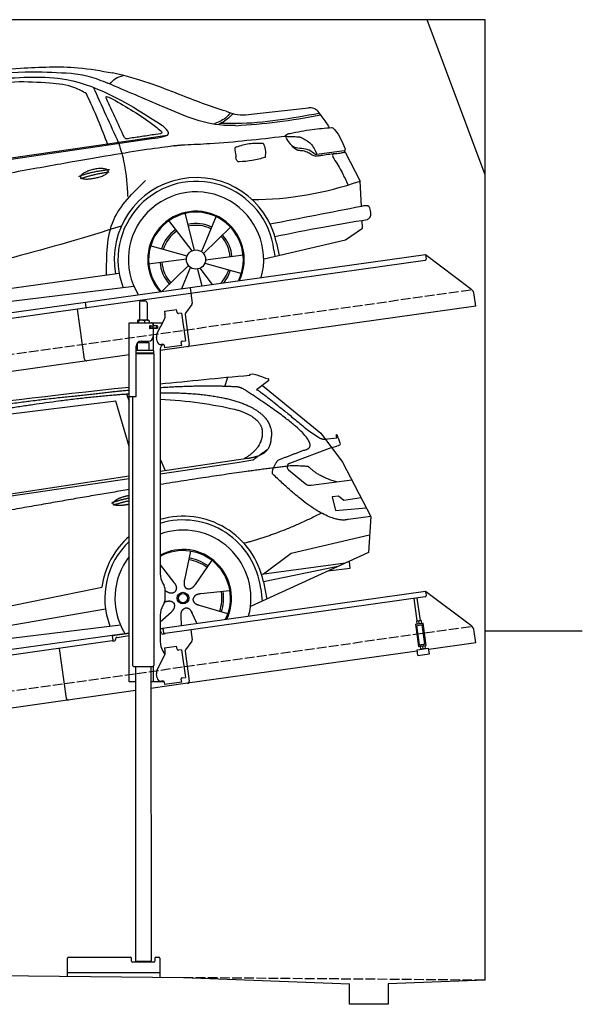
# Model space of a CAD drawing. Extents: x 0 to 5800, y -225 to 4850.
# Tile 3 of 3: x 2900 to 5800, y -225 to 4850. Entities that reach past the tile are written whole.
import ezdxf

# ---------------------------------------------------------------- set-up
doc = ezdxf.new("R2010")
doc.units = 0
doc.header["$LTSCALE"] = 10
doc.header["$MEASUREMENT"] = 0
doc.linetypes.add('GEN3', pattern=[6.25, 5, -1.25])
doc.layers.get('0').update_dxf_attribs({"linetype": 'CONTINUOUS'})
for name, color, linetype in [('3', 6, 'GEN3'), ('CAR', 1, 'CONTINUOUS'), ('SICHTBARE_KANTEN_DIN_', 7, 'CONTINUOUS')]:
    doc.layers.add(name, color=color, linetype=linetype)
doc.layers.add('AM_0', color=7, linetype='CONTINUOUS', lineweight=30)

# ---------------------------------------------------------------- blocks, each defined once
blk = doc.blocks.new('car_150')
at = {"layer": 'CAR'}
for p, q in [((13419.2, 1691), (13440.8, 1736.1)), ((12852.3, 1684.4), (12150.5, 1682.1)), ((12893.2, 1443.1), (12852.3, 1684.4)), ((12911.4, 1713.8), (12921.4, 1673.7)), ((13649.1, 1693.4), (13579.8, 1653)), ((13612.7, 1672.2), (13882, 1390.9)), ((13821.3, 1410.9), (13867.6, 1371.9)), ((13882, 1390.9), (13975.4, 1230.3)), ((13044.2, 1359.1), (13061.8, 1297.5)), ((13896.3, 1358), (13960.6, 1358.2)), ((10792.4, 1227), (12873.3, 1279.9)), ((10839.1, 1237.2), (12874.8, 1292.4)), ((13035, 1284), (13434.9, 1294.1)), ((13036.5, 1296.8), (13490.1, 1309.1)), ((13434.9, 1294.1), (13517.7, 1297.1)), ((13928.7, 1310.6), (13703.2, 1256.7)), ((13928.7, 1310.6), (13956.3, 1315.1)), ((13693.4, 1223.4), (13769.9, 1143.6)), ((13975.4, 1230.3), (14085, 934.5)), ((13799.3, 1131.2), (14011, 1134.1)), ((13933.1, 1058.7), (13900.4, 1058.1)), ((13900.4, 1058.1), (13908.6, 986.7)), ((13957.3, 1033.3), (13933.1, 1058.7)), ((14047.8, 1034.9), (13957.3, 1033.3)), ((13908.6, 986.7), (14067.8, 981)), ((14085, 934.5), (13968.1, 932.9)), ((14085, 934.5), (14050.3, 752)), ((13141, 869.2), (13092, 726)), ((12978, 818.6), (13036.1, 720.2)), ((13654.4, 796.4), (14067.1, 840.8)), ((13244.2, 809.3), (13143.9, 695.8)), ((13500.7, 706.9), (13654.4, 796.4)), ((10765.8, 586.7), (12632.4, 738.6)), ((12632.4, 738.6), (12664.9, 741.2)), ((14050.3, 752), (13413, 548)), ((13489.8, 706.7), (13927.7, 712.7)), ((13947.4, 714.7), (13934, 714.7)), ((13947.5, 682.1), (13947.4, 714.7)), ((12984.9, 685.1), (12991.3, 680.2)), ((13886, 699.4), (13494.9, 667.6)), ((13494.9, 667.6), (13502.3, 576.6)), ((13831.6, 682), (13947.5, 682.1)), ((10786.5, 535.1), (12670.6, 626.7)), ((12976.6, 624.6), (12979.5, 625.3)), ((13318, 642.1), (13166.6, 644.4)), ((13477, 633.5), (13477, 568.5)), ((12942.4, 527.2), (13003.7, 570.3)), ((13127.9, 496.8), (13108.7, 559.2)), ((13292.9, 525.4), (13154, 585.7)), ((10688.1, 535.1), (12736.4, 536.2)), ((13047.9, 495.3), (13052.4, 542.1))]:
    blk.add_line(p, q, dxfattribs=at)
for radius in [30.1, 23.6]:
    blk.add_circle((13073.2, 633.8), radius, dxfattribs=at)
for centre, radius, start, end in [((13707.9, 1237.3), 20, 103.4358, 223.7473), ((13798.8, 1171.2), 40, 223.7473, 270.7861), ((13073.6, 633.3), 403.4, 0.0315, 99.935), ((13073.6, 633.3), 422.7, 4.6504, 99.1419), ((13073.6, 633.3), 422.7, 124.0292, 165.2126), ((13073.6, 633.3), 403.4, 126.4564, 193.9312), ((13073.2, 633.8), 200.6, 117.1152, 118.6429), ((13073.2, 633.8), 200.6, 45.1152, 74.5463), ((13073.2, 633.8), 209.6, 45.262, 74.3995), ((13073.2, 633.8), 200.6, 333.1152, 2.5463), ((13073.2, 633.8), 209.6, 333.262, 2.3995)]:
    blk.add_arc(centre, radius, start, end, dxfattribs=at)
at = {"layer": 'CAR', "color": 1}
for radius, start, end in [(350.6, 337.8443, 102.4953), (350.6, 135.1816, 204.2079), (245, 326.7419, 111.5119), (250.6, 327.615, 110.8156)]:
    blk.add_arc((13073.2, 633.8), radius, start, end, dxfattribs=at)
at = {"layer": 'CAR'}
for points, degree in [([(11210.2, 1685.6), (11542.9, 1749.4), (12105.1, 1762), (12930.5, 1747.4)], 3), ([(12704.3, 1733.1), (12355.7, 1743.2), (11740.1, 1722.1)], 2), ([(12928.4, 1730.7), (12821.6, 1733.6), (12704.3, 1733.1)], 2), ([(13091.3, 1744.3), (13237.9, 1741.3), (13392.2, 1737.5), (13554.4, 1733)], 3), ([(13554.4, 1733), (13562.4, 1752.7), (13610.5, 1716.8), (13648.2, 1701.9)], 3), ([(13085.7, 1699.1), (13316, 1672.5), (13510.3, 1621.4), (13649.5, 1535.3), (13627.4, 1407.4)], 4), ([(13480.9, 1680.7), (13311.8, 1711.2), (13088.8, 1724)], 2), ([(13531.1, 1651.2), (13504.7, 1676.4), (13480.9, 1680.7)], 2), ([(13649.1, 1693.4), (13650.8, 1695), (13646.2, 1697.1), (13650.7, 1700.9), (13648.2, 1701.9)], 4), ([(13081.7, 1665.8), (13216.8, 1643.4), (13354, 1605.1), (13455.3, 1568)], 3), ([(13782.7, 1314.6), (13923.3, 1322), (13531.1, 1651.2)], 2), ([(13579.8, 1653), (13583.8, 1663.8), (13821.3, 1410.9)], 2), ([(13455.3, 1568), (13571.8, 1520.1), (13582.6, 1454.2)], 2), ([(13582.6, 1454.2), (13589.9, 1359.8), (13473.4, 1308.7)], 2), ([(13490.1, 1309.1), (13540.2, 1310.5), (13607.7, 1314), (13619.9, 1364.1), (13627.4, 1407.4)], 4), ([(13867.6, 1371.9), (13876, 1364.8), (13894, 1355.1), (13898.5, 1357.6), (13900.4, 1359.2)], 4), ([(13960.6, 1358.2), (13957.9, 1406.1), (13973.8, 1323.1)], 2), ([(13517.7, 1297.1), (13547.8, 1313.8), (13602.8, 1344.7)], 2), ([(13973.8, 1323.1), (13974.1, 1319.4), (13966.4, 1316.7), (13956.3, 1315.1)], 3), ([(13609.5, 1213.7), (13606.8, 1237.9), (13646, 1280.8)], 2), ([(13646, 1280.8), (13782.7, 1314.6)], 1), ([(12866.3, 1222.8), (11949.2, 1183.9), (10404.4, 1071.4)], 2), ([(13710.6, 1243.2), (13442.1, 1244.8), (13028.3, 1229.3)], 2), ([(13798.7, 1227.2), (13797.4, 1230.2), (13710.6, 1243.2)], 2), ([(13931.8, 1133), (13845.5, 1166.6), (13798.7, 1227.2)], 2), ([(12766.3, 1166), (12812.1, 1177.1), (12861, 1179.8)], 2), ([(12775.3, 1160.9), (12774.4, 1168.7), (12785.6, 1178.2), (12809.4, 1187.4), (12837.3, 1192.4), (12862.6, 1193)], 5), ([(13968.1, 932.9), (13845.3, 918), (13609.5, 1213.7)], 2), ([(12773.7, 1153.3), (12815.9, 1162.4), (12859.4, 1166.5)], 2), ([(12857.1, 1147.9), (12833.5, 1145.1), (12808.5, 1145), (12787.3, 1147.9), (12776.2, 1153.7), (12775.3, 1160.9)], 5), ([(13835.3, 982), (13612, 900.6), (13419.6, 876.1)], 2), ([(13036.1, 720.2), (13054.6, 694.2), (13038.2, 672.9)], 2), ([(13092, 726), (13087.7, 713.3), (13084, 699.2), (13088.6, 685.5), (13099.5, 679.2)], 4), ([(12991.3, 680.2), (13015.2, 659), (13038.2, 672.9)], 2), ([(13143.9, 695.8), (13135.1, 685.8), (13124.6, 675.6), (13110.4, 672.8), (13099.5, 679.2)], 4), ([(12979.5, 625.3), (13010, 634.8), (13025.2, 612.6)], 2), ([(13003.7, 570.3), (13031.3, 586.5), (13025.2, 612.6)], 2), ([(13166.6, 644.4), (13134.8, 647.5), (13124.4, 622.8)], 2), ([(13154, 585.7), (13123.7, 595.9), (13124.4, 622.8)], 2), ([(13052.4, 542.1), (13052.7, 574.1), (13078.5, 581.6)], 2), ([(13112.1, 548.2), (13105.2, 579.4), (13078.5, 581.6)], 2)]:
    blk.add_open_spline(points, degree=degree, dxfattribs=at)
blk.add_open_spline([(11380.1, 1676.4), (11407, 1677.9), (11545.9, 1684.7), (12131.3, 1711.8), (12584.9, 1726.7), (12852.7, 1717.4), (12926.2, 1712.9)], degree=4, knots=[0.0821318, 0.0821318, 0.0821318, 0.0821318, 0.0821318, 0.258851, 0.508851, 0.6086078, 0.6086078, 0.6086078, 0.6086078, 0.6086078], dxfattribs=at)
blk = doc.blocks.new('car_150_')
at = {"layer": 'CAR'}
for p, q in [((6993.7, 5277.2), (7129.2, 5288.8)), ((8349.8, 5065.2), (8614.8, 5095.9)), ((5703.5, 4603.8), (7806, 4931.3)), ((5748.6, 4619.9), (7887.1, 4949.3)), ((8659.8, 4857.1), (8801.1, 4877.5)), ((8805, 4869.2), (8883.2, 4720.4)), ((8891.2, 4589.9), (8883.2, 4720.4)), ((8033.2, 4358.3), (7982.9, 4548.5)), ((8143.1, 4534), (8068.7, 4350.5)), ((8898.1, 4478.2), (8895.6, 4518.3)), ((7897.5, 4510.1), (8019.3, 4353.9)), ((8079.5, 4340.6), (8219, 4479.2)), ((8810.7, 4417.6), (8898.1, 4478.2)), ((8391.6, 4316.2), (8810.7, 4417.6)), ((7994.7, 4327.2), (7804.9, 4378.7)), ((8455.6, 4397.8), (8469.1, 4334.6)), ((8286.5, 4333.3), (8090.4, 4305.9)), ((8442.3, 4361.7), (8446.4, 4329.7)), ((7795.4, 4285.5), (7991.5, 4312.9)), ((8002.4, 4278.2), (7867.9, 4144.6)), ((7969.2, 4159.6), (8013.2, 4268.3)), ((8127.2, 4182.1), (8062.7, 4264.8)), ((8087.2, 4291.6), (8277, 4240.1)), ((7646, 4233.7), (5761.2, 3956.2)), ((8048.7, 4260.5), (8071.6, 4173.8)), ((5689.3, 3904.2), (7721.3, 4169.7))]:
    blk.add_line(p, q, dxfattribs=at)
blk.add_circle((8041, 4309.4), 49.6, dxfattribs=at)
for centre, radius, start, end in [((8042.2, 4309.4), 422.7, 12.065, 190.707), ((8307.4, 6330.9), 1710.3, 270.6601, 289.6726), ((8042.2, 4309.4), 403.4, 7.4461, 201.5292), ((8041, 4309.4), 348.9, 345.0424, 211.6777), ((8041, 4309.4), 249, 334.6275, 221.995), ((8041, 4309.4), 244.1, 333.8517, 222.7626), ((8041, 4309.4), 186.2, 64.7762, 103.2667), ((8041, 4309.4), 176.5, 64.6018, 103.1816), ((8041, 4309.4), 186.2, 124.7762, 163.2667), ((8041, 4309.4), 176.5, 124.6018, 163.1816), ((8041, 4309.4), 176.5, 4.6018, 43.1816), ((8041, 4309.4), 186.2, 4.7762, 43.2667), ((8041, 4309.4), 186.2, 184.7762, 223.2667), ((8041, 4309.4), 176.5, 184.6018, 223.1816), ((8041, 4309.4), 176.5, 316.6896, 343.1816), ((8041, 4309.4), 186.2, 320.3371, 343.2667)]:
    blk.add_arc(centre, radius, start, end, dxfattribs=at)
for points, degree, knots in [([(7129.2, 5288.8), (7228.1, 5294.9), (7387.4, 5304.7), (7544.3, 5278.3), (7603.8, 5268.4)], 3, [0, 0, 0, 0, 296.050466, 476.332401, 476.332401, 476.332401, 476.332401]), ([(6590.3, 5194.3), (6790.1, 5231.4), (7055.2, 5280.6), (7323.2, 5267.8), (7389.2, 5264.7)], 3, [0, 0, 0, 0, 605.994997, 803.781644, 803.781644, 803.781644, 803.781644]), ([(7010.2, 5233), (7130.8, 5242.4), (7438, 5266.3), (7702.5, 5100), (7863.2, 4999)], 3, [0, 0, 0, 0, 355.261483, 904.814862, 904.814862, 904.814862, 904.814862]), ([(7389.2, 5264.7), (7420.8, 5260.7), (7486.1, 5252.6), (7547.1, 5227.9), (7578.6, 5215.1)], 3, [0, 0, 0, 0, 95.129403, 196.544102, 196.544102, 196.544102, 196.544102]), ([(7590.1, 5210.4), (7598.8, 5221.2), (7616.6, 5243), (7643.8, 5250.6), (7657.5, 5254.4)], 3, [0, 0, 0, 0, 40.483158, 82.304269, 82.304269, 82.304269, 82.304269]), ([(8191, 5074.7), (8107.9, 5098.3), (7930.3, 5167), (7746.4, 5237.4), (7603.8, 5268.4)], 3, [5.571538, 5.571538, 5.571538, 5.571538, 32.165526, 64.936902, 64.936902, 64.936902, 64.936902]), ([(7280.4, 5213.4), (7220.4, 5216.3), (7078, 5223.2), (6937, 5200.9), (6855.4, 5188)], 3, [0, 0, 0, 0, 179.578451, 426.729981, 426.729981, 426.729981, 426.729981]), ([(7469.5, 5159.8), (7450.1, 5170.8), (7392.1, 5203.7), (7325, 5209.6), (7280.4, 5213.4)], 3, [0, 0, 0, 0, 66.345015, 198.470892, 198.470892, 198.470892, 198.470892]), ([(8238.8, 5002.4), (8225.9, 5001.9), (8097.3, 4997.4), (7874.9, 5091.2), (7673.8, 5175.3), (7578.6, 5215.1)], 3, [0, 0, 0, 0, 38.601997, 385.248101, 697.121472, 697.121472, 697.121472, 697.121472]), ([(7582.2, 4896.4), (7565.7, 4939), (7531.3, 5028.2), (7490.7, 5114.7), (7469.5, 5159.8)], 3, [0, 0, 0, 0, 136.989327, 286.582756, 286.582756, 286.582756, 286.582756]), ([(7575.1, 5131.1), (7572.7, 5136.8), (7566.4, 5151.1), (7582.7, 5144.2), (7592.5, 5140)], 3, [0, 0, 0, 0, 14.214257, 36.026738, 36.026738, 36.026738, 36.026738]), ([(7668, 4935.3), (7650.2, 4969.8), (7620.8, 5036.6), (7588.5, 5099.8), (7575.1, 5131.1)], 3, [2.591518, 2.591518, 2.591518, 2.591518, 14.396583, 24.038621, 24.038621, 24.038621, 24.038621]), ([(7592.5, 5140), (7663.4, 5100.7), (7754.6, 5050.2), (7836.7, 4986.2), (7855.1, 4971.8)], 3, [0, 0, 0, 0, 242.296972, 312.074439, 312.074439, 312.074439, 312.074439]), ([(8659.2, 5083.2), (8653.8, 5087.2), (8640.8, 5096.8), (8624.4, 5096.2), (8614.8, 5095.9)], 3, [0, 0, 0, 0, 19.609343, 47.348199, 47.348199, 47.348199, 47.348199]), ([(8723.8, 4994.4), (8716.5, 5006.5), (8697.8, 5038.1), (8673.9, 5066), (8659.2, 5083.2)], 3, [0, 0, 0, 0, 42.278278, 110.016544, 110.016544, 110.016544, 110.016544]), ([(8213.4, 5067), (8204.8, 5057.5), (8180.8, 5030.7), (8147.4, 5016.7), (8125.8, 5007.6)], 3, [0, 0, 0, 0, 37.936628, 106.922734, 106.922734, 106.922734, 106.922734]), ([(8224.6, 5063.8), (8219.5, 5057.3), (8207.5, 5042.1), (8182.3, 5022), (8161, 5011.9), (8149.7, 5006.6)], 3, [0, 0, 0, 0, 24.71914, 58.083873, 95.394075, 95.394075, 95.394075, 95.394075]), ([(8163.6, 5014.3), (8190.3, 5013.8), (8360.5, 5010.7), (8528.5, 5042.5), (8670.3, 5069.3)], 3, [0, 0, 0, 0, 79.824219, 510.28314, 510.28314, 510.28314, 510.28314]), ([(8191, 5074.7), (8205.8, 5069.3), (8256.7, 5050.7), (8311.1, 5059.2), (8349.8, 5065.2)], 3, [0, 0, 0, 0, 46.804205, 160.961784, 160.961784, 160.961784, 160.961784]), ([(8240.9, 5001), (8312.1, 5006.7), (8458.8, 5018.5), (8603.3, 5046.3), (8677.8, 5060.7)], 3, [0, 0, 0, 0, 213.973217, 441.202015, 441.202015, 441.202015, 441.202015]), ([(7806, 4931.3), (7851.9, 4937.1), (7921.3, 4946), (7877.9, 4985.6), (7863.2, 4999)], 3, [0, 0, 0, 0, 93.644646, 141.842533, 141.842533, 141.842533, 141.842533]), ([(8521.1, 4963.5), (8558.7, 4971.4), (8629.4, 4986.3), (8701.3, 4992.4), (8734.9, 4995.3)], 3, [0, 0, 0, 0, 115.283952, 216.335245, 216.335245, 216.335245, 216.335245]), ([(8734.9, 4995.3), (8735.5, 4995.3), (8742.3, 4994.7), (8774, 4959.5), (8789.9, 4921.4), (8803.6, 4888.9)], 3, [0, 0, 0, 0, 1.734697, 20.495648, 128.700618, 128.700618, 128.700618, 128.700618]), ([(7690.7, 4930.9), (7682.9, 4929), (7673.3, 4926.7), (7668.9, 4934), (7668, 4935.3)], 3, [0, 0, 0, 0, 20.033107, 24.561149, 24.561149, 24.561149, 24.561149]), ([(7827.4, 4952.7), (7804.1, 4948.8), (7758.6, 4941.2), (7712.9, 4934.3), (7690.7, 4930.9)], 3, [0, 0, 0, 0, 70.948783, 138.444185, 138.444185, 138.444185, 138.444185]), ([(7855.1, 4971.8), (7856.9, 4969.4), (7866.6, 4956.8), (7844.9, 4954.5), (7827.4, 4952.7)], 3, [0, 0, 0, 0, 8.218705, 42.579443, 42.579443, 42.579443, 42.579443]), ([(8489.1, 4946.9), (8362.2, 4931.3), (8192.7, 4910.5), (8022.3, 4901.3), (7979.4, 4899)], 3, [0, 0, 0, 0, 383.276615, 511.9713, 511.9713, 511.9713, 511.9713]), ([(8499.4, 4953.2), (8499.6, 4954.1), (8500.1, 4956.8), (8502.7, 4957.8), (8504.4, 4958.4)], 3, [0, 0, 0, 0, 2.821477, 7.666518, 7.666518, 7.666518, 7.666518]), ([(8514.3, 4920.1), (8507.6, 4929.7), (8500.3, 4940.1), (8499.5, 4952.2), (8499.4, 4953.2)], 3, [0, 0, 0, 0, 33.566473, 36.446484, 36.446484, 36.446484, 36.446484]), ([(8504.4, 4958.4), (8507.8, 4959.8), (8513.2, 4962), (8519, 4963.1), (8521.1, 4963.5)], 3, [0, 0, 0, 0, 10.993467, 17.505662, 17.505662, 17.505662, 17.505662]), ([(8578.5, 4942.4), (8595.8, 4933.8), (8633.1, 4915.4), (8650.5, 4877.5), (8659.8, 4857.1)], 3, [0, 0, 0, 0, 56.143574, 121.02194, 121.02194, 121.02194, 121.02194]), ([(7687.8, 4631.1), (7684.2, 4688.1), (7678.4, 4781.5), (7650.4, 4870.6), (7639.4, 4905.3)], 3, [0, 0, 0, 0, 170.454794, 279.374153, 279.374153, 279.374153, 279.374153]), ([(8245.8, 4892.2), (8242.8, 4891.2), (8235.4, 4888.9), (8236.5, 4880.8), (8237.1, 4876.1)], 3, [0, 0, 0, 0, 8.69426, 20.870259, 20.870259, 20.870259, 20.870259]), ([(8244.9, 4892.1), (8266.5, 4899), (8311.3, 4913.4), (8358.3, 4912.8), (8382.6, 4912.4)], 3, [0, 0, 0, 0, 67.706114, 140.005181, 140.005181, 140.005181, 140.005181]), ([(8382.6, 4912.4), (8386.9, 4901.5), (8396, 4877.8), (8394.2, 4852.5), (8393.3, 4838.9)], 3, [0, 0, 0, 0, 34.900949, 75.090232, 75.090232, 75.090232, 75.090232]), ([(8645.2, 4860.1), (8634.4, 4868.9), (8603, 4892.4), (8542.9, 4879.7), (8521, 4910.7), (8514.3, 4920.1)], 3, [0.658544, 0.658544, 0.658544, 0.658544, 4.748765, 12.290755, 15.589596, 15.589596, 15.589596, 15.589596]), ([(8581.1, 4874.9), (8574.1, 4874.8), (8553.6, 4874.6), (8539.3, 4890.4), (8529.9, 4900.7)], 3, [0, 0, 0, 0, 20.376363, 59.606847, 59.606847, 59.606847, 59.606847]), ([(8629.7, 4855.7), (8623.1, 4860), (8608.2, 4869.6), (8590.8, 4873), (8581.1, 4874.9)], 3, [0, 0, 0, 0, 23.382166, 52.652276, 52.652276, 52.652276, 52.652276]), ([(8803.6, 4888.9), (8804.6, 4886.7), (8806.7, 4882.3), (8803, 4879.1), (8801.1, 4877.5)], 3, [0, 0, 0, 0, 6.560892, 13.117252, 13.117252, 13.117252, 13.117252]), ([(8260.3, 4814.7), (8256.8, 4815.3), (8246, 4817.1), (8244, 4829), (8242.7, 4837)], 3, [0, 0, 0, 0, 9.934216, 31.059147, 31.059147, 31.059147, 31.059147]), ([(8393.3, 4838.9), (8371.3, 4832.7), (8327.5, 4820.2), (8282.1, 4816.4), (8259.4, 4814.5)], 3, [0, 0, 0, 0, 68.25117, 136.398239, 136.398239, 136.398239, 136.398239]), ([(8664.2, 4847.7), (8660, 4847.2), (8647.9, 4845.9), (8636.9, 4851.8), (8629.7, 4855.7)], 3, [0, 0, 0, 0, 12.334473, 36.077303, 36.077303, 36.077303, 36.077303]), ([(8645.2, 4860.1), (8647, 4858.9), (8651.5, 4856.3), (8656.7, 4856.7), (8659.8, 4857.1)], 3, [0.11133, 0.11133, 0.11133, 0.11133, 0.733961, 1.64284, 1.64284, 1.64284, 1.64284]), ([(8752.5, 4860.5), (8727.9, 4857.2), (8698.8, 4853.2), (8669.8, 4848.6), (8664.2, 4847.7)], 3, [0, 0, 0, 0, 7.10149, 8.807008, 8.807008, 8.807008, 8.807008]), ([(8759.3, 4861.5), (8751.5, 4860.6), (8734.7, 4858.6), (8743.2, 4843.3), (8747.8, 4835.1)], 3, [0, 0, 0, 0, 18.78232, 40.52492, 40.52492, 40.52492, 40.52492]), ([(8747.8, 4835.1), (8762.5, 4811.6), (8789.4, 4768.5), (8811, 4722.5), (8820.8, 4701.6)], 3, [0, 0, 0, 0, 83.27798, 152.299671, 152.299671, 152.299671, 152.299671]), ([(8757.3, 4861.2), (8766.9, 4862.5), (8782.9, 4864.6), (8798.7, 4867.9), (8805, 4869.2)], 3, [0, 0, 0, 0, 29.138804, 48.348385, 48.348385, 48.348385, 48.348385]), ([(7442.5, 4729.7), (7440.4, 4737.7), (7458.8, 4757), (7537.7, 4789), (7634.5, 4769.9), (7553.7, 4725.9), (7469.8, 4714.2), (7444.6, 4721.7), (7442.5, 4729.7)], 5, [0, 0, 0, 0, 0, 0, 0.300106, 0.500106, 0.700106, 1, 1, 1, 1, 1, 1]), ([(7581.1, 4224.1), (7579.8, 4324.9), (7577.1, 4516.8), (7713.1, 4650.8), (7777.7, 4714.5)], 3, [0, 0, 0, 0, 288.299349, 549.189347, 549.189347, 549.189347, 549.189347]), ([(8935.7, 4582.7), (8934.4, 4584.7), (8925.5, 4598.3), (8907, 4593.8), (8891.2, 4589.9)], 3, [0, 0, 0, 0, 6.947087, 47.332504, 47.332504, 47.332504, 47.332504]), ([(8922.6, 4523), (8927.9, 4526.8), (8946.9, 4540.2), (8940.4, 4564.9), (8935.7, 4582.7)], 3, [0, 0, 0, 0, 18.607322, 66.126339, 66.126339, 66.126339, 66.126339]), ([(8446.2, 4431.7), (8528.5, 4449), (8686.8, 4482.3), (8846.1, 4509.8), (8922.6, 4523)], 3, [0, 0, 0, 0, 252.396589, 485.064773, 485.064773, 485.064773, 485.064773]), ([(7654.8, 4478.5), (7470.6, 4420.5), (6844.5, 4223.3), (6193.7, 4129.8), (5734.4, 4063.7)], 3, [0, 0, 0, 0, 579.00444, 1967.110779, 1967.110779, 1967.110779, 1967.110779])]:
    blk.add_open_spline(points, degree=degree, knots=knots, dxfattribs=at)
for points, degree in [([(7639.4, 4905.3), (7594.8, 5000.9), (7550.3, 5096.5), (7505.7, 5192.1)], 3), ([(8578.5, 4942.4), (8576.8, 4945.2), (8489.1, 4946.9)], 2), ([(7979.4, 4899), (7725, 4888.3), (5338.8, 4399.4)], 2), ([(8237.1, 4876.1), (8239, 4863.1), (8240.8, 4850), (8242.7, 4837)], 3), ([(8805, 4869.2), (8803.7, 4871.9), (8802.4, 4874.7), (8801.1, 4877.5)], 3), ([(7432.9, 4733.6), (7502, 4760.2), (7591.2, 4770)], 2), ([(7441.9, 4722), (7513, 4747.3), (7590.2, 4757.9)], 2), ([(8891.2, 4589.9), (8734.4, 4558.1), (8577.5, 4526.3), (8420.6, 4494.5)], 3)]:
    blk.add_open_spline(points, degree=degree, dxfattribs=at)

msp = doc.modelspace()

# ---------------------------------------------------------------- linework, layer by layer
for p, q in [((5300, 4050), (5000, 4850)), ((3778.5, 3469.4), (4991.6, 3639.9)), ((4990.8, 3609.5), (3779.7, 3439.3)), ((4991.6, 3639.9), (4995.1, 3615.1)), ((4991.6, 3639.9), (5223.6, 3465.1)), ((3238.7, 3394.5), (3778.4, 3470.4)), ((3778.4, 3470.4), (3782.7, 3439.7)), ((3779.7, 3439.3), (3246, 3364.3)), ((3526.7, 3400.6), (3546.7, 3400.6)), ((3782.7, 3439.7), (3789.8, 3389.3)), ((5251.2, 3373.4), (5243, 3432.1)), ((760, 3045.2), (3238.8, 3393.6)), ((3246, 3364.3), (760, 3014.9)), ((3234.6, 3100.1), (3198.5, 3357.6)), ((3242.6, 3366.8), (3238.7, 3394.5)), ((3516.7, 3390.6), (3516.7, 3300.6)), ((3556.7, 3390.6), (3556.7, 3300.6)), ((5251.2, 3373.4), (3624.7, 3144.8)), ((3646.7, 3347.9), (3709.1, 3356.6)), ((3711.3, 3340.8), (3709.1, 3356.6)), ((3787.9, 3381.9), (3754.6, 3337.7)), ((3527.5, 3300.6), (3509.5, 3300.6)), ((3554.6, 3300.6), (3527.5, 3300.6)), ((3564.2, 3300.6), (3554.6, 3300.6)), ((3608.5, 3233.5), (3646, 3307.1)), ((3646.7, 3347.9), (3648.9, 3332)), ((3649.5, 3327.8), (3648.9, 3332)), ((3711.3, 3340.8), (3711.4, 3339.8)), ((3717.1, 3335.6), (3718.1, 3335.7)), ((3733.9, 3337.9), (3718.1, 3335.7)), ((3733.9, 3337.9), (3753.9, 3195.3)), ((3752.6, 3330.3), (3774.3, 3176)), ((3464.7, 3287.6), (3636.1, 3287.6)), ((3464.7, 2907.6), (3464.7, 3287.6)), ((3506.8, 3298.2), (3506.8, 3287.6)), ((3512.5, 3298.2), (3512.5, 3287.6)), ((3542.5, 3298.2), (3542.5, 3287.6)), ((3566.6, 3298.2), (3566.6, 3287.6)), ((3573.4, 3271.6), (3569.7, 3271.6)), ((3607.7, 3259.6), (3569.9, 3259.6)), ((3570.7, 3261.8), (3570.7, 3269)), ((3573.4, 3271.6), (3585.7, 3271.6)), ((3585.7, 3259.1), (3573.4, 3259.1)), ((3573.7, 3271.6), (3573.7, 3259.6)), ((3587.7, 3271.6), (3585.7, 3271.6)), ((3587.7, 3271.6), (3588.7, 3271.6)), ((3588.7, 3277.6), (3588.7, 3274.6)), ((3589.4, 3271.6), (3588.7, 3271.6)), ((3588.7, 3259.6), (3588.7, 3271.6)), ((3588.7, 3256.1), (3588.7, 3217.6)), ((3607, 3271.6), (3589.4, 3271.6)), ((3589.7, 3272.1), (3589.7, 3287.6)), ((3608.7, 3272.1), (3589.7, 3272.1)), ((3589.7, 3144.7), (3589.7, 3259.1)), ((3608.7, 3259.1), (3589.7, 3259.1)), ((3607, 3271.6), (3607.7, 3271.6)), ((3607.7, 3259.6), (3607.7, 3271.6)), ((3609.7, 3271.1), (3609.7, 3260.1)), ((3607.8, 3193), (3605.1, 3212.8)), ((3500.7, 2910.6), (3500.7, 3167.6)), ((3566.7, 3184.6), (3506.7, 3183.9)), ((3506.7, 3144.7), (3506.7, 3183.9)), ((3518.7, 3184), (3518.7, 3191.6)), ((3525.7, 3192.6), (3563.7, 3192.6)), ((3554.7, 3184.5), (3554.7, 3192.6)), ((3566.7, 3144.6), (3566.7, 3184.6)), ((3624.7, 3152.6), (3624.7, 1994.3)), ((3638.4, 3177.1), (3630.4, 3175.9)), ((3644, 3172.8), (3646.1, 3157.9)), ((3735.2, 3170.5), (3646.1, 3157.9)), ((3732.9, 3187.3), (3733, 3186.3)), ((3735.2, 3170.5), (3733, 3186.3)), ((3738.1, 3193.1), (3737.1, 3193)), ((3738.1, 3193.1), (3753.9, 3195.3)), ((3464.7, 3122.4), (760, 2742.2)), ((3591.7, 3144.6), (3500.7, 3144.6)), ((3591.7, 3131.4), (3500.7, 3131.4)), ((3588.7, 3129.6), (3500.7, 3129.6)), ((3591.7, 3127.9), (3500.7, 3127.9)), ((3588.7, 3129.6), (3591.7, 3131.4)), ((3588.7, 3129.6), (3591.7, 3127.9)), ((3589.7, 3129.1), (3589.7, 3130.2)), ((3591.7, 3131.4), (3591.7, 3144.6)), ((3591.7, 3127.9), (3591.8, 1532.6)), ((3464.7, 1437.6), (3464.7, 2907.6)), ((3464.7, 2907.6), (3497.7, 2907.6)), ((3481.7, 2907.6), (3481.8, 1532.6)), ((3638.1, 1944.3), (3644.4, 1933.4)), ((3624.7, 1712.8), (4991.6, 1904.9)), ((3647.7, 1920.9), (3647.7, 1854.3)), ((4992.7, 1897), (4991.6, 1904.9)), ((4991.6, 1904.9), (5223.6, 1730.1)), ((4992.7, 1897), (4995.1, 1880.1)), ((3644.4, 1841.8), (3638.1, 1831)), ((4990.8, 1874.5), (3649, 1685.9)), ((4949.6, 1750.9), (4933.4, 1866.4)), ((4965.5, 1753.1), (4949.2, 1868.6)), ((3624.7, 1781), (3624.7, 1644.7)), ((4939.8, 1734.5), (4979.4, 1740.1)), ((4939.8, 1734.5), (4956.1, 1618.7)), ((4940.9, 1726.6), (4980.5, 1732.2)), ((4946.4, 1750.4), (4945.7, 1749.9)), ((4945.7, 1749.9), (4947.7, 1736.1)), ((4968.7, 1753.5), (4946.4, 1750.4)), ((4961.3, 1628.5), (4947.4, 1727.5)), ((4948.5, 1735.7), (4947.7, 1736.1)), ((4959.4, 1738.8), (4957.8, 1750.5)), ((4968.7, 1753.5), (4969.5, 1753.2)), ((4969.5, 1753.2), (4971.4, 1739.4)), ((4970.8, 1738.9), (4971.4, 1739.4)), ((4988, 1632.2), (4974.1, 1731.3)), ((4995.7, 1624.2), (4979.4, 1740.1)), ((760, 1310.2), (3377.5, 1678)), ((3377.5, 1678), (3464.7, 1690.3)), ((3377.5, 1678), (3378.6, 1670.1)), ((3464.7, 1686.3), (3378, 1674.1)), ((3401.8, 1666.3), (3464.7, 1675.2)), ((3640.5, 1711), (3624.7, 1708.8)), ((3631, 1688.4), (3631.1, 1687.4)), ((3636.8, 1683.2), (3641.7, 1683.9)), ((3643.4, 1690.2), (3639.9, 1714.9)), ((3782.7, 1704.7), (3789.8, 1654.3)), ((5251.2, 1638.4), (5243, 1697.1)), ((3376.7, 1647.6), (760, 1279.9)), ((3381, 1653.3), (3378.6, 1670.1)), ((3384.3, 1647.7), (3389.2, 1648.4)), ((3393.5, 1654), (3393.3, 1655)), ((3787.9, 1646.9), (3754.6, 1602.7)), ((4955, 1626.6), (4994.6, 1632.2)), ((4956.1, 1618.7), (4995.7, 1624.2)), ((4961.3, 1628.5), (4988, 1632.2)), ((4966.9, 1628.3), (4966.7, 1629.3)), ((4982.7, 1630.5), (4982.6, 1631.5)), ((5251.2, 1638.4), (5008.6, 1604.3)), ((3140.6, 1351.9), (3104.4, 1609.4)), ((3140.6, 1351.9), (3104.4, 1609.4)), ((3638.1, 1594.7), (3648.2, 1577.3)), ((3646.7, 1612.9), (3709.1, 1621.6)), ((3646.7, 1612.9), (3648.9, 1597)), ((3649.5, 1592.8), (3648.9, 1597)), ((3711.3, 1605.8), (3709.1, 1621.6)), ((3711.3, 1605.8), (3711.4, 1604.8)), ((3717.1, 1600.6), (3718.1, 1600.7)), ((3733.9, 1602.9), (3718.1, 1600.7)), ((3733.9, 1602.9), (3753.9, 1460.3)), ((3752.6, 1595.3), (3774.3, 1441)), ((4949.2, 1596), (3765.8, 1429.7)), ((4948.3, 1602.6), (5007.7, 1611)), ((4952.4, 1572.9), (4948.3, 1602.6)), ((4952.4, 1572.9), (5011.9, 1581.3)), ((4964.8, 1619.9), (4964.1, 1619.4)), ((4964.1, 1619.4), (4966, 1605.6)), ((4966.8, 1605.2), (4966, 1605.6)), ((4976.1, 1620), (4977.8, 1608.3)), ((4987, 1623), (4987.9, 1622.7)), ((4987.9, 1622.7), (4989.8, 1608.9)), ((4989.1, 1608.4), (4989.8, 1608.9)), ((5011.9, 1581.3), (5007.7, 1611)), ((3481.8, 1532.6), (3481.8, 1521.6)), ((3591.8, 1532.6), (3591.8, 1521.6)), ((3608.5, 1498.5), (3646, 1572.1)), ((3488.8, 1514.6), (3481.8, 1521.6)), ((3584.8, 1514.6), (3488.8, 1514.6)), ((3496.8, 1514.6), (3496.9, -1.4)), ((3576.8, 1514.6), (3576.9, -1.4)), ((3584.8, 1514.6), (3591.8, 1521.6)), ((3589.7, 1437.6), (3589.7, 1519.6)), ((3607.8, 1458), (3605.1, 1477.8)), ((3496.8, 1437.6), (3464.7, 1437.6)), ((3644, 1437.6), (3576.8, 1437.6)), ((3765.8, 1429.7), (3576.8, 1403.1)), ((3638.4, 1442.1), (3630.4, 1440.9)), ((3644, 1437.8), (3646.1, 1422.9)), ((3735.2, 1435.5), (3646.1, 1422.9)), ((3732.9, 1452.3), (3733, 1451.3)), ((3735.2, 1435.5), (3733, 1451.3)), ((3738.1, 1458.1), (3737.1, 1458)), ((3738.1, 1458.1), (3753.9, 1460.3)), ((3496.8, 1391.9), (760, 1007.2)), ((3146.9, -80.3), (3146.9, 12.6)), ((3151.9, 17.6), (3471.9, 17.6)), ((3476.9, -2.4), (3476.9, 12.6)), ((3596.9, 12.6), (3596.9, -2.4)), ((3601.9, 17.6), (3616.9, 17.6)), ((3621.9, 12.6), (3621.9, -84.8)), ((0, -50), (3745, -86)), ((3591.9, -7.4), (3481.9, -7.4)), ((3497.9, -2.4), (3496.9, -1.4)), ((3497.9, -2.4), (3575.9, -2.4)), ((3510.9, -2.4), (3510.9, -7.4)), ((3562.9, -2.4), (3562.9, -7.4)), ((3575.9, -2.4), (3576.9, -1.4)), ((3621.9, -62.4), (3146.9, -62.4)), ((3745, -86), (4600, -120.1)), ((5300, -100), (4799.5, -120.1)), ((4600, -225), (4600, -120.1)), ((4799.5, -120.1), (4800, -225)), ((4800, -225), (4600, -225))]:
    msp.add_line(p, q)
for points in [[(3644, 3172.8, 0), (3644, 3172.8, 0), (3644, 3172.8, 0), (3644, 3172.8, 0), (3644, 3172.8, 0), (3644, 3172.8, 0), (3644, 3172.8, 0), (3644, 3172.9, 0), (3644, 3172.9, 0), (3644, 3172.9, 0), (3644, 3172.9, 0), (3644, 3172.9, 0), (3644, 3172.9, 0), (3644, 3172.9, 0), (3644, 3172.9, 0), (3644, 3172.9, 0), (3644, 3172.9, 0), (3644, 3172.9, 0), (3644, 3172.9, 0), (3644, 3172.9, 0), (3644, 3173, 0), (3644, 3173, 0), (3644, 3173, 0), (3644, 3173, 0), (3644, 3173, 0), (3644, 3173, 0), (3644, 3173, 0), (3644, 3173, 0), (3644, 3173, 0), (3644, 3173, 0), (3644, 3173, 0), (3644, 3173, 0), (3644, 3173, 0), (3644, 3173.1, 0), (3644, 3173.1, 0), (3644, 3173.1, 0), (3644, 3173.1, 0), (3644, 3173.1, 0), (3644, 3173.1, 0), (3644, 3173.1, 0), (3644, 3173.1, 0), (3644, 3173.1, 0), (3644, 3173.1, 0), (3644, 3173.1, 0), (3643.9, 3173.1, 0), (3643.9, 3173.1, 0), (3643.9, 3173.2, 0), (3643.9, 3173.2, 0), (3643.9, 3173.2, 0), (3643.9, 3173.2, 0), (3643.9, 3173.2, 0), (3643.9, 3173.2, 0), (3643.9, 3173.2, 0), (3643.9, 3173.2, 0), (3643.9, 3173.2, 0), (3643.9, 3173.2, 0), (3643.9, 3173.2, 0), (3643.9, 3173.2, 0), (3643.9, 3173.2, 0), (3643.9, 3173.3, 0), (3643.9, 3173.3, 0), (3643.9, 3173.3, 0), (3643.9, 3173.3, 0), (3643.9, 3173.3, 0), (3643.9, 3173.3, 0), (3643.9, 3173.3, 0), (3643.9, 3173.3, 0), (3643.9, 3173.3, 0), (3643.9, 3173.3, 0), (3643.9, 3173.3, 0), (3643.9, 3173.3, 0), (3643.9, 3173.3, 0), (3643.9, 3173.4, 0), (3643.9, 3173.4, 0), (3643.9, 3173.4, 0), (3643.9, 3173.4, 0), (3643.9, 3173.4, 0), (3643.9, 3173.4, 0), (3643.9, 3173.4, 0), (3643.9, 3173.4, 0), (3643.9, 3173.4, 0), (3643.9, 3173.4, 0), (3643.9, 3173.4, 0), (3643.9, 3173.4, 0), (3643.9, 3173.4, 0), (3643.9, 3173.5, 0), (3643.9, 3173.5, 0), (3643.9, 3173.5, 0), (3643.9, 3173.5, 0), (3643.9, 3173.5, 0), (3643.9, 3173.5, 0), (3643.9, 3173.5, 0), (3643.9, 3173.5, 0), (3643.9, 3173.5, 0), (3643.9, 3173.5, 0), (3643.8, 3173.5, 0), (3643.8, 3173.5, 0), (3643.8, 3173.5, 0), (3643.8, 3173.6, 0), (3643.8, 3173.6, 0), (3643.8, 3173.6, 0), (3643.8, 3173.6, 0), (3643.8, 3173.6, 0), (3643.8, 3173.6, 0), (3643.8, 3173.6, 0), (3643.8, 3173.6, 0), (3643.8, 3173.6, 0), (3643.8, 3173.6, 0), (3643.8, 3173.6, 0), (3643.8, 3173.6, 0), (3643.8, 3173.6, 0), (3643.8, 3173.7, 0), (3643.8, 3173.7, 0), (3643.8, 3173.7, 0), (3643.8, 3173.7, 0), (3643.8, 3173.7, 0), (3643.8, 3173.7, 0), (3643.8, 3173.7, 0), (3643.8, 3173.7, 0), (3643.8, 3173.7, 0), (3643.8, 3173.7, 0), (3643.8, 3173.7, 0), (3643.8, 3173.7, 0), (3643.8, 3173.7, 0), (3643.8, 3173.8, 0), (3643.8, 3173.8, 0), (3643.8, 3173.8, 0), (3643.8, 3173.8, 0)], [(3644, 1437.8, 0), (3644, 1437.8, 0), (3644, 1437.8, 0), (3644, 1437.8, 0), (3644, 1437.8, 0), (3644, 1437.8, 0), (3644, 1437.8, 0), (3644, 1437.9, 0), (3644, 1437.9, 0), (3644, 1437.9, 0), (3644, 1437.9, 0), (3644, 1437.9, 0), (3644, 1437.9, 0), (3644, 1437.9, 0), (3644, 1437.9, 0), (3644, 1437.9, 0), (3644, 1437.9, 0), (3644, 1437.9, 0), (3644, 1437.9, 0), (3644, 1437.9, 0), (3644, 1438, 0), (3644, 1438, 0), (3644, 1438, 0), (3644, 1438, 0), (3644, 1438, 0), (3644, 1438, 0), (3644, 1438, 0), (3644, 1438, 0), (3644, 1438, 0), (3644, 1438, 0), (3644, 1438, 0), (3644, 1438, 0), (3644, 1438, 0), (3644, 1438.1, 0), (3644, 1438.1, 0), (3644, 1438.1, 0), (3644, 1438.1, 0), (3644, 1438.1, 0), (3644, 1438.1, 0), (3644, 1438.1, 0), (3644, 1438.1, 0), (3644, 1438.1, 0), (3644, 1438.1, 0), (3644, 1438.1, 0), (3643.9, 1438.1, 0), (3643.9, 1438.1, 0), (3643.9, 1438.2, 0), (3643.9, 1438.2, 0), (3643.9, 1438.2, 0), (3643.9, 1438.2, 0), (3643.9, 1438.2, 0), (3643.9, 1438.2, 0), (3643.9, 1438.2, 0), (3643.9, 1438.2, 0), (3643.9, 1438.2, 0), (3643.9, 1438.2, 0), (3643.9, 1438.2, 0), (3643.9, 1438.2, 0), (3643.9, 1438.2, 0), (3643.9, 1438.3, 0), (3643.9, 1438.3, 0), (3643.9, 1438.3, 0), (3643.9, 1438.3, 0), (3643.9, 1438.3, 0), (3643.9, 1438.3, 0), (3643.9, 1438.3, 0), (3643.9, 1438.3, 0), (3643.9, 1438.3, 0), (3643.9, 1438.3, 0), (3643.9, 1438.3, 0), (3643.9, 1438.3, 0), (3643.9, 1438.3, 0), (3643.9, 1438.4, 0), (3643.9, 1438.4, 0), (3643.9, 1438.4, 0), (3643.9, 1438.4, 0), (3643.9, 1438.4, 0), (3643.9, 1438.4, 0), (3643.9, 1438.4, 0), (3643.9, 1438.4, 0), (3643.9, 1438.4, 0), (3643.9, 1438.4, 0), (3643.9, 1438.4, 0), (3643.9, 1438.4, 0), (3643.9, 1438.4, 0), (3643.9, 1438.5, 0), (3643.9, 1438.5, 0), (3643.9, 1438.5, 0), (3643.9, 1438.5, 0), (3643.9, 1438.5, 0), (3643.9, 1438.5, 0), (3643.9, 1438.5, 0), (3643.9, 1438.5, 0), (3643.9, 1438.5, 0), (3643.9, 1438.5, 0), (3643.8, 1438.5, 0), (3643.8, 1438.5, 0), (3643.8, 1438.5, 0), (3643.8, 1438.6, 0), (3643.8, 1438.6, 0), (3643.8, 1438.6, 0), (3643.8, 1438.6, 0), (3643.8, 1438.6, 0), (3643.8, 1438.6, 0), (3643.8, 1438.6, 0), (3643.8, 1438.6, 0), (3643.8, 1438.6, 0), (3643.8, 1438.6, 0), (3643.8, 1438.6, 0), (3643.8, 1438.6, 0), (3643.8, 1438.6, 0), (3643.8, 1438.7, 0), (3643.8, 1438.7, 0), (3643.8, 1438.7, 0), (3643.8, 1438.7, 0), (3643.8, 1438.7, 0), (3643.8, 1438.7, 0), (3643.8, 1438.7, 0), (3643.8, 1438.7, 0), (3643.8, 1438.7, 0), (3643.8, 1438.7, 0), (3643.8, 1438.7, 0), (3643.8, 1438.7, 0), (3643.8, 1438.7, 0), (3643.8, 1438.8, 0), (3643.8, 1438.8, 0), (3643.8, 1438.8, 0), (3643.8, 1438.8, 0)]]:
    msp.add_polyline3d(points)
for centre, radius, start, end in [((4990.1, 3614.4), 5, 278, 8), ((5193.5, 3425.2), 50, 8, 53), ((3526.7, 3390.6), 10, 90, 180), ((3546.7, 3390.6), 10, 0, 90), ((3779.9, 3387.9), 10, 323, 8), ((3515.2, 3293.1), 9.81, 138.3564, 148.753), ((3510, 3297.9), 2.75, 100.7661, 142.4343), ((3509.6, 3298.5), 2.09, 44.8448, 91.5619), ((3505.5, 3294.1), 8.11, 30.3376, 47.0532), ((3527.4, 3253.3), 47.4, 71.4743, 108.3354), ((3554.5, 3269.3), 31.3, 67.162, 112.72), ((3561.2, 3295.2), 6.2, 28.4134, 60.7068), ((3614.8, 3323), 35, 333, 8), ((3716.4, 3340.5), 5, 188, 278), ((3762.5, 3331.7), 10, 143, 188), ((3570.7, 3271.6), 1, 48.5904, 221.4096), ((3570.7, 3259.1), 1, 138.5904, 311.4096), ((3567.7, 3269), 3, 0, 41.4096), ((3567.7, 3261.8), 3, 318.5904, 0), ((3573.4, 3274.6), 3, 228.5904, 270), ((3573.4, 3256.1), 3, 90, 131.4096), ((3578.7, 3277.6), 10, 0, 90), ((3585.7, 3274.6), 3, 270, 0), ((3585.7, 3256.1), 3, 0, 90), ((3608.7, 3271.1), 1, 0, 90), ((3608.7, 3260.1), 1, 270, 0), ((3563.7, 3217.6), 25, 270, 0), ((3639.7, 3217.6), 35, 153, 188), ((3525.7, 3167.6), 25, 90, 180), ((3627.7, 3195.7), 20, 188, 278), ((3649.7, 3152.6), 25, 108.6472, 180), ((3639.1, 3172.1), 5, 19.537, 98), ((3737.8, 3188), 5, 98, 188), ((3764.4, 3174.6), 10, 278, 8), ((3244.5, 3101.5), 10, 188, 278), ((3497.7, 2910.6), 3, 270, 0), ((3724.7, 1994.3), 100, 180, 210), ((3622.7, 1920.9), 25, 0, 30), ((4990.1, 1879.4), 5, 278, 8), ((3724.7, 1781), 100, 150, 180), ((3622.7, 1854.3), 25, 330, 0), ((4954.1, 1733.5), 17.4, 77.7758, 118.2123), ((4951.2, 1754), 17.3, 257.7374, 298.2906), ((4966, 1735.1), 17.4, 77.8275, 118.1868), ((4963.1, 1755.8), 17.4, 257.806, 298.1683), ((5193.5, 1690.2), 50, 8, 53), ((3621.1, 1687), 10, 8, 68.7289), ((3636.1, 1688.1), 5, 188, 278), ((3641, 1688.8), 5, 278, 334.7633), ((3648.3, 1690.9), 5, 188, 278), ((3376, 1652.6), 5, 278, 8), ((3383.6, 1652.6), 5, 221.2367, 278), ((3388.5, 1653.3), 5, 278, 8), ((3403.2, 1656.4), 10, 98, 188), ((3724.7, 1644.7), 100, 180, 210), ((3779.9, 1652.9), 10, 323, 8), ((3614.8, 1588), 35, 333, 8), ((3716.4, 1605.5), 5, 188, 278), ((3762.5, 1596.7), 10, 143, 188), ((4972.4, 1603), 17.4, 77.7758, 118.2123), ((4969.6, 1623.5), 17.3, 257.7374, 298.2906), ((4984.3, 1604.6), 17.4, 77.8275, 118.1868), ((4981.4, 1625.3), 17.4, 257.806, 298.1683), ((3641.8, 1824.2), 321, 254.6793, 254.6861), ((3639.7, 1482.6), 35, 153, 188), ((3627.7, 1460.7), 20, 188, 278), ((3639.1, 1437.1), 5, 19.537, 98), ((3737.8, 1453), 5, 98, 188), ((3764.4, 1439.6), 10, 278, 8), ((3150.5, 1353.3), 10, 188, 278), ((3150.5, 1353.3), 10, 188, 278), ((3151.9, 12.6), 5, 90, 180), ((3471.9, 12.6), 5, 0, 90), ((3601.9, 12.6), 5, 90, 180), ((3616.9, 12.6), 5, 0, 90), ((3481.9, -2.4), 5, 180, 270), ((3591.9, -2.4), 5, 270, 0)]:
    msp.add_arc(centre, radius, start, end)
at = {"layer": '3'}
for p, q in [((223.4, 2754.7), (5230.8, 3458.4)), ((223.4, 1019.7), (5230.8, 1723.4)), ((3745, -86), (5300, -99.1))]:
    msp.add_line(p, q, dxfattribs=at)
at = {"layer": 'SICHTBARE_KANTEN_DIN_'}
for p, q in [((5300, 4850), (0, 4850)), ((5300, -100), (5300, 4850)), ((5300, 1700), (5800, 1700))]:
    msp.add_line(p, q, dxfattribs=at)
msp.add_arc((3245.6, 3367.2), 3, 188, 278, dxfattribs=at)

# ---------------------------------------------------------------- block references
at = {"layer": 'AM_0', "rotation": 359.5505213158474}
msp.add_blockref('car_150_', (-4265.8, -632.6), dxfattribs=at)
at = {"layer": 'CAR', "color": 2, "rotation": 6.973897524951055}
msp.add_blockref('car_150', (-9157.9, -347.9), dxfattribs=at)

doc.saveas('drawing.dxf')
